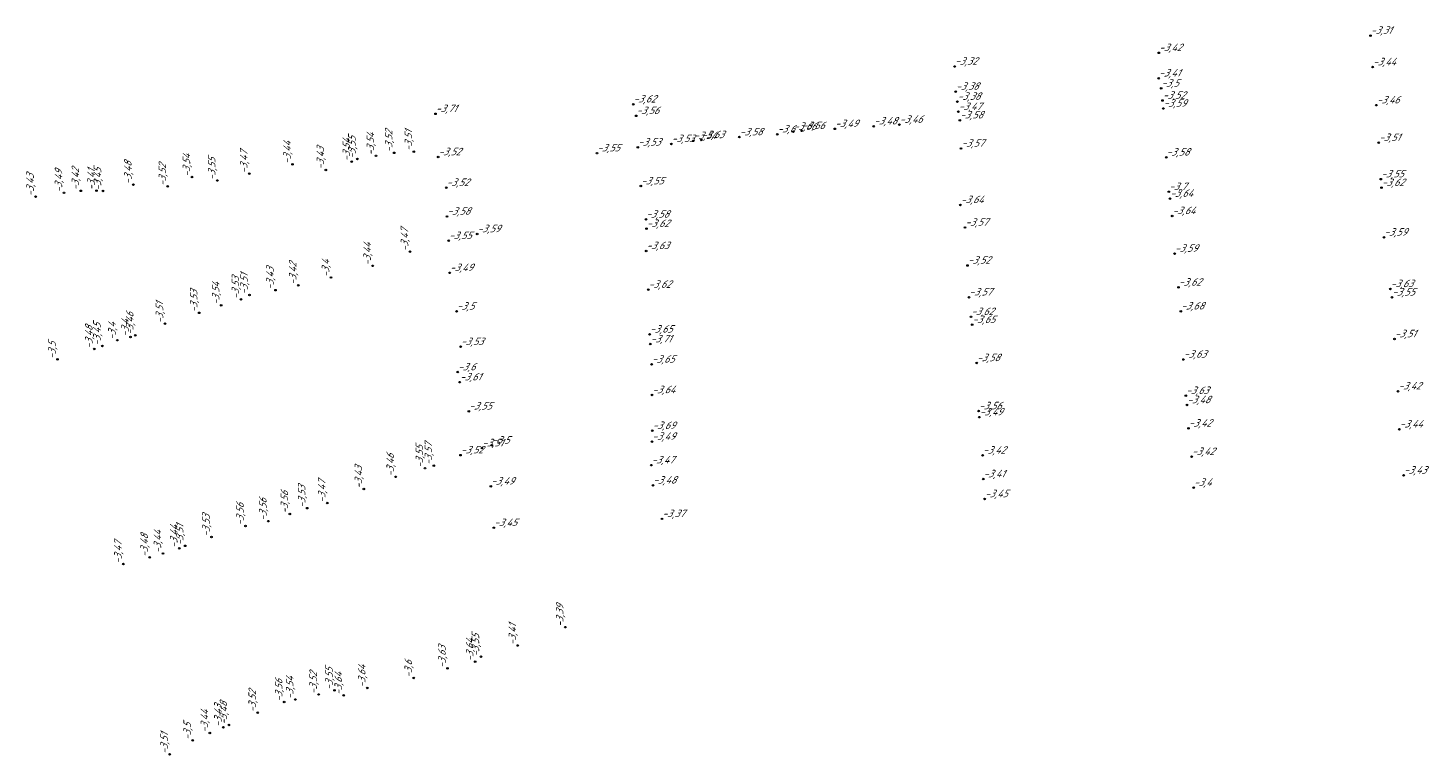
# Model space of a CAD drawing. Header units: metres. Extents: x 162343 to 162665, y 502576 to 502928.
# Tile 20 of 33: x 162355 to 162422, y 502805 to 502840. Entities that reach past the tile are written whole.
import ezdxf

# ---------------------------------------------------------------- set-up
doc = ezdxf.new("R2010")
doc.units = ezdxf.units.M
doc.header["$LTSCALE"] = 0.001
doc.layers.add('B-WE-OG-HOOGTEPUNT-T18', color=7, linetype='Continuous', lineweight=0)
doc.styles.add('Style-Arial', font='arial.ttf')

# ---------------------------------------------------------------- blocks, each defined once
blk = doc.blocks.new('hm_11')
at = {"color": 0, "linetype": 'ByBlock', "lineweight": -2}
blk.add_circle((0, 0), 0.0375, dxfattribs=at)

msp = doc.modelspace()

# ---------------------------------------------------------------- block references
at = {"layer": 'B-WE-OG-HOOGTEPUNT-T18'}
for p in [(162419.302117, 502839.573108), (162409.111373, 502838.74144), (162399.279733, 502838.085464), (162419.406989, 502838.058565), (162409.106287, 502837.516467), (162409.220522, 502837.027787), (162399.328157, 502836.876919), (162399.408564, 502836.392379), (162409.28748, 502836.445105), (162374.279343, 502835.802476), (162383.800066, 502836.265044), (162383.941415, 502835.707663), (162399.458895, 502835.904914), (162409.323026, 502836.060349), (162419.587379, 502836.221183), (162391.913776, 502834.985378), (162393.505991, 502835.079944), (162395.383379, 502835.206576), (162396.618172, 502835.285143), (162399.525823, 502835.49599), (162385.637156, 502834.356038), (162386.696152, 502834.503053), (162387.076008, 502834.546512), (162388.910971, 502834.683732), (162390.736001, 502834.821707), (162391.510229, 502834.946024), (162419.70077, 502834.411952), (162373.235056, 502833.985046), (162374.406354, 502833.725729), (162382.050429, 502833.910544), (162384.023055, 502834.190628), (162399.588696, 502834.133684), (162409.467694, 502833.708522), (162384.163491, 502832.323685), (162419.801206, 502832.658552), (162374.797705, 502832.247238), (162409.591743, 502832.049145), (162409.643353, 502831.720335), (162419.832137, 502832.242015), (162399.556785, 502831.416595), (162374.834395, 502830.858737), (162384.409593, 502830.717677), (162384.44027, 502830.269858), (162399.778856, 502830.326276), (162409.754271, 502830.886023), (162374.91247, 502829.689504), (162376.284927, 502830.016535), (162419.953097, 502829.85342), (162384.423171, 502829.201442), (162409.868276, 502829.071805), (162399.897996, 502828.500281), (162374.958203, 502828.143315), (162384.526575, 502827.33742), (162399.969943, 502826.968676), (162410.057872, 502827.443178), (162420.260358, 502827.36923), (162420.333605, 502826.965087), (162375.294918, 502826.286917), (162410.170651, 502826.292943), (162400.060137, 502826.02723), (162400.122264, 502825.642578), (162384.590942, 502825.181135), (162420.459834, 502824.95695), (162375.487565, 502824.583334), (162384.622412, 502824.712229), (162384.685332, 502823.731907), (162400.339257, 502823.803498), (162410.295654, 502823.971997), (162375.349505, 502823.363576), (162375.443405, 502822.876873), (162384.70748, 502822.260186), (162410.41063, 502822.224433), (162420.630491, 502822.441004), (162375.883986, 502821.474769), (162400.433409, 502821.487546), (162410.461651, 502821.777847), (162400.467436, 502821.193628), (162384.716803, 502820.538434), (162410.539522, 502820.652575), (162420.695218, 502820.608552), (162376.513405, 502819.704617), (162376.992026, 502819.833187), (162384.701486, 502820.015332), (162375.480716, 502819.362131), (162384.667009, 502818.880804), (162400.625888, 502819.349969), (162410.690074, 502819.287304), (162400.654664, 502818.212146), (162420.897798, 502818.387263), (162376.944108, 502817.859545), (162384.747053, 502817.906313), (162410.789127, 502817.796749), (162400.722493, 502817.250839), (162385.187818, 502816.291511), (162377.087985, 502815.863112)]:
    msp.add_blockref('hm_11', p, dxfattribs=at)
at = {"layer": 'B-WE-OG-HOOGTEPUNT-T18', "rotation": 90}
for p in [(162370.514988, 502833.62856), (162371.407441, 502833.778471), (162372.286374, 502833.925543), (162367.391865, 502833.37289), (162368.996199, 502833.103764), (162370.244865, 502833.503313), (162359.727228, 502832.394713), (162361.384559, 502832.309671), (162362.548438, 502832.760398), (162363.767354, 502832.590937), (162365.309528, 502832.922501), (162355.021192, 502831.816356), (162356.386489, 502831.999511), (162357.197662, 502832.096135), (162357.955511, 502832.101315), (162358.264021, 502832.089913), (162373.04881, 502829.169314), (162371.250359, 502828.481372), (162367.668089, 502827.547645), (162369.244656, 502827.918353), (162364.907001, 502826.867818), (162365.319281, 502827.081391), (162366.572048, 502827.309835), (162362.897286, 502826.217562), (162363.95723, 502826.58329), (162361.25053, 502825.696528), (162358.959236, 502824.898436), (162359.590027, 502825.050616), (162359.81937, 502825.135801), (162357.848738, 502824.478156), (162358.236066, 502824.621012), (162356.075103, 502823.97566), (162374.19839, 502818.85943), (162372.361305, 502818.318441), (162373.767837, 502818.732388), (162370.828435, 502817.731327), (162368.095942, 502816.806116), (162369.065885, 502817.056017), (162366.227656, 502816.181035), (162367.265166, 502816.530603), (162363.490308, 502815.416121), (162365.128972, 502815.951409), (162361.939381, 502814.876828), (162362.22182, 502814.995706), (162359.24878, 502814.115662), (162360.51464, 502814.438032), (162361.152597, 502814.621969), (162380.525168, 502811.074497), (162378.24023, 502810.192552), (162376.186601, 502809.411013), (162376.466058, 502809.649818), (162374.855002, 502809.087113), (162369.41524, 502808.028023), (162370.991105, 502808.146974), (162373.228342, 502808.6266), (162366.989141, 502807.4686), (162367.523633, 502807.592049), (162368.650025, 502807.834185), (162369.858875, 502807.791549), (162365.716135, 502806.953365), (162363.411406, 502805.977454), (162364.063318, 502806.253193), (162364.328476, 502806.364251), (162362.584809, 502805.622689), (162361.476326, 502804.954277)]:
    msp.add_blockref('hm_11', p, dxfattribs=at)

# ---------------------------------------------------------------- texts
at = {"layer": 'B-WE-OG-HOOGTEPUNT-T18', "char_height": 0.36, "attachment_point": 7, "style": 'Style-Arial'}
for s, insert in [('{\\fNLCS-ISO|b0|i1|c0|p34;\\Q15;\\C256;-3,31}', (162419.302117, 502839.573108)), ('{\\fNLCS-ISO|b0|i1|c0|p34;\\Q15;\\C256;-3,42}', (162409.111373, 502838.74144)), ('{\\fNLCS-ISO|b0|i1|c0|p34;\\Q15;\\C256;-3,32}', (162399.279733, 502838.085464)), ('{\\fNLCS-ISO|b0|i1|c0|p34;\\Q15;\\C256;-3,44}', (162419.406989, 502838.058565)), ('{\\fNLCS-ISO|b0|i1|c0|p34;\\Q15;\\C256;-3,41}', (162409.106287, 502837.516467)), ('{\\fNLCS-ISO|b0|i1|c0|p34;\\Q15;\\C256;-3,38}', (162399.328157, 502836.876919)), ('{\\fNLCS-ISO|b0|i1|c0|p34;\\Q15;\\C256;-3,5}', (162409.220522, 502837.027787)), ('{\\fNLCS-ISO|b0|i1|c0|p34;\\Q15;\\C256;-3,62}', (162383.800066, 502836.265044)), ('{\\fNLCS-ISO|b0|i1|c0|p34;\\Q15;\\C256;-3,38}', (162399.408564, 502836.392379)), ('{\\fNLCS-ISO|b0|i1|c0|p34;\\Q15;\\C256;-3,52}', (162409.28748, 502836.445105)), ('{\\fNLCS-ISO|b0|i1|c0|p34;\\Q15;\\C256;-3,59}', (162409.323026, 502836.060349)), ('{\\fNLCS-ISO|b0|i1|c0|p34;\\Q15;\\C256;-3,46}', (162419.587379, 502836.221183)), ('{\\fNLCS-ISO|b0|i1|c0|p34;\\Q15;\\C256;-3,71}', (162374.279343, 502835.802476)), ('{\\fNLCS-ISO|b0|i1|c0|p34;\\Q15;\\C256;-3,56}', (162383.941415, 502835.707663)), ('{\\fNLCS-ISO|b0|i1|c0|p34;\\Q15;\\C256;-3,47}', (162399.458895, 502835.904914)), ('{\\fNLCS-ISO|b0|i1|c0|p34;\\Q15;\\C256;-3,58}', (162399.525823, 502835.49599)), ('{\\fNLCS-ISO|b0|i1|c0|p34;\\Q15;\\C256;-3,58}', (162388.910971, 502834.683732)), ('{\\fNLCS-ISO|b0|i1|c0|p34;\\Q15;\\C256;-3,6}', (162390.736001, 502834.821707)), ('{\\fNLCS-ISO|b0|i1|c0|p34;\\Q15;\\C256;-3,66}', (162391.510229, 502834.946024)), ('{\\fNLCS-ISO|b0|i1|c0|p34;\\Q15;\\C256;-3,56}', (162391.913776, 502834.985378)), ('{\\fNLCS-ISO|b0|i1|c0|p34;\\Q15;\\C256;-3,49}', (162393.505991, 502835.079944)), ('{\\fNLCS-ISO|b0|i1|c0|p34;\\Q15;\\C256;-3,48}', (162395.383379, 502835.206576)), ('{\\fNLCS-ISO|b0|i1|c0|p34;\\Q15;\\C256;-3,46}', (162396.618172, 502835.285143)), ('{\\fNLCS-ISO|b0|i1|c0|p34;\\Q15;\\C256;-3,53}', (162384.023055, 502834.190628)), ('{\\fNLCS-ISO|b0|i1|c0|p34;\\Q15;\\C256;-3,53}', (162385.637156, 502834.356038)), ('{\\fNLCS-ISO|b0|i1|c0|p34;\\Q15;\\C256;-3,54}', (162386.696152, 502834.503053)), ('{\\fNLCS-ISO|b0|i1|c0|p34;\\Q15;\\C256;-3,63}', (162387.076008, 502834.546512)), ('{\\fNLCS-ISO|b0|i1|c0|p34;\\Q15;\\C256;-3,57}', (162399.588696, 502834.133684)), ('{\\fNLCS-ISO|b0|i1|c0|p34;\\Q15;\\C256;-3,51}', (162419.70077, 502834.411952)), ('{\\fNLCS-ISO|b0|i1|c0|p34;\\Q15;\\C256;-3,52}', (162374.406354, 502833.725729)), ('{\\fNLCS-ISO|b0|i1|c0|p34;\\Q15;\\C256;-3,55}', (162382.050429, 502833.910544)), ('{\\fNLCS-ISO|b0|i1|c0|p34;\\Q15;\\C256;-3,58}', (162409.467694, 502833.708522)), ('{\\fNLCS-ISO|b0|i1|c0|p34;\\Q15;\\C256;-3,55}', (162419.801206, 502832.658552)), ('{\\fNLCS-ISO|b0|i1|c0|p34;\\Q15;\\C256;-3,52}', (162374.797705, 502832.247238)), ('{\\fNLCS-ISO|b0|i1|c0|p34;\\Q15;\\C256;-3,55}', (162384.163491, 502832.323685)), ('{\\fNLCS-ISO|b0|i1|c0|p34;\\Q15;\\C256;-3,7}', (162409.591743, 502832.049145)), ('{\\fNLCS-ISO|b0|i1|c0|p34;\\Q15;\\C256;-3,62}', (162419.832137, 502832.242015)), ('{\\fNLCS-ISO|b0|i1|c0|p34;\\Q15;\\C256;-3,64}', (162399.556785, 502831.416595)), ('{\\fNLCS-ISO|b0|i1|c0|p34;\\Q15;\\C256;-3,64}', (162409.643353, 502831.720335)), ('{\\fNLCS-ISO|b0|i1|c0|p34;\\Q15;\\C256;-3,58}', (162374.834395, 502830.858737)), ('{\\fNLCS-ISO|b0|i1|c0|p34;\\Q15;\\C256;-3,58}', (162384.409593, 502830.717677)), ('{\\fNLCS-ISO|b0|i1|c0|p34;\\Q15;\\C256;-3,64}', (162409.754271, 502830.886023)), ('{\\fNLCS-ISO|b0|i1|c0|p34;\\Q15;\\C256;-3,59}', (162376.284927, 502830.016535)), ('{\\fNLCS-ISO|b0|i1|c0|p34;\\Q15;\\C256;-3,62}', (162384.44027, 502830.269858)), ('{\\fNLCS-ISO|b0|i1|c0|p34;\\Q15;\\C256;-3,57}', (162399.778856, 502830.326276)), ('{\\fNLCS-ISO|b0|i1|c0|p34;\\Q15;\\C256;-3,55}', (162374.91247, 502829.689504)), ('{\\fNLCS-ISO|b0|i1|c0|p34;\\Q15;\\C256;-3,59}', (162419.953097, 502829.85342)), ('{\\fNLCS-ISO|b0|i1|c0|p34;\\Q15;\\C256;-3,63}', (162384.423171, 502829.201442)), ('{\\fNLCS-ISO|b0|i1|c0|p34;\\Q15;\\C256;-3,59}', (162409.868276, 502829.071805)), ('{\\fNLCS-ISO|b0|i1|c0|p34;\\Q15;\\C256;-3,49}', (162374.958203, 502828.143315)), ('{\\fNLCS-ISO|b0|i1|c0|p34;\\Q15;\\C256;-3,52}', (162399.897996, 502828.500281)), ('{\\fNLCS-ISO|b0|i1|c0|p34;\\Q15;\\C256;-3,62}', (162384.526575, 502827.33742)), ('{\\fNLCS-ISO|b0|i1|c0|p34;\\Q15;\\C256;-3,62}', (162410.057872, 502827.443178)), ('{\\fNLCS-ISO|b0|i1|c0|p34;\\Q15;\\C256;-3,63}', (162420.260358, 502827.36923)), ('{\\fNLCS-ISO|b0|i1|c0|p34;\\Q15;\\C256;-3,57}', (162399.969943, 502826.968676)), ('{\\fNLCS-ISO|b0|i1|c0|p34;\\Q15;\\C256;-3,55}', (162420.333605, 502826.965087)), ('{\\fNLCS-ISO|b0|i1|c0|p34;\\Q15;\\C256;-3,5}', (162375.294918, 502826.286917)), ('{\\fNLCS-ISO|b0|i1|c0|p34;\\Q15;\\C256;-3,62}', (162400.060137, 502826.02723)), ('{\\fNLCS-ISO|b0|i1|c0|p34;\\Q15;\\C256;-3,68}', (162410.170651, 502826.292943)), ('{\\fNLCS-ISO|b0|i1|c0|p34;\\Q15;\\C256;-3,65}', (162384.590942, 502825.181135)), ('{\\fNLCS-ISO|b0|i1|c0|p34;\\Q15;\\C256;-3,65}', (162400.122264, 502825.642578)), ('{\\fNLCS-ISO|b0|i1|c0|p34;\\Q15;\\C256;-3,53}', (162375.487565, 502824.583334)), ('{\\fNLCS-ISO|b0|i1|c0|p34;\\Q15;\\C256;-3,71}', (162384.622412, 502824.712229)), ('{\\fNLCS-ISO|b0|i1|c0|p34;\\Q15;\\C256;-3,51}', (162420.459834, 502824.95695)), ('{\\fNLCS-ISO|b0|i1|c0|p34;\\Q15;\\C256;-3,63}', (162410.295654, 502823.971997)), ('{\\fNLCS-ISO|b0|i1|c0|p34;\\Q15;\\C256;-3,6}', (162375.349505, 502823.363576)), ('{\\fNLCS-ISO|b0|i1|c0|p34;\\Q15;\\C256;-3,65}', (162384.685332, 502823.731907)), ('{\\fNLCS-ISO|b0|i1|c0|p34;\\Q15;\\C256;-3,58}', (162400.339257, 502823.803498)), ('{\\fNLCS-ISO|b0|i1|c0|p34;\\Q15;\\C256;-3,61}', (162375.443405, 502822.876873)), ('{\\fNLCS-ISO|b0|i1|c0|p34;\\Q15;\\C256;-3,64}', (162384.70748, 502822.260186)), ('{\\fNLCS-ISO|b0|i1|c0|p34;\\Q15;\\C256;-3,63}', (162410.41063, 502822.224433)), ('{\\fNLCS-ISO|b0|i1|c0|p34;\\Q15;\\C256;-3,42}', (162420.630491, 502822.441004)), ('{\\fNLCS-ISO|b0|i1|c0|p34;\\Q15;\\C256;-3,55}', (162375.883986, 502821.474769)), ('{\\fNLCS-ISO|b0|i1|c0|p34;\\Q15;\\C256;-3,56}', (162400.433409, 502821.487546)), ('{\\fNLCS-ISO|b0|i1|c0|p34;\\Q15;\\C256;-3,49}', (162400.467436, 502821.193628)), ('{\\fNLCS-ISO|b0|i1|c0|p34;\\Q15;\\C256;-3,48}', (162410.461651, 502821.777847)), ('{\\fNLCS-ISO|b0|i1|c0|p34;\\Q15;\\C256;-3,69}', (162384.716803, 502820.538434)), ('{\\fNLCS-ISO|b0|i1|c0|p34;\\Q15;\\C256;-3,42}', (162410.539522, 502820.652575)), ('{\\fNLCS-ISO|b0|i1|c0|p34;\\Q15;\\C256;-3,44}', (162420.695218, 502820.608552)), ('{\\fNLCS-ISO|b0|i1|c0|p34;\\Q15;\\C256;-3,5}', (162376.992026, 502819.833187)), ('{\\fNLCS-ISO|b0|i1|c0|p34;\\Q15;\\C256;-3,49}', (162384.701486, 502820.015332)), ('{\\fNLCS-ISO|b0|i1|c0|p34;\\Q15;\\C256;-3,52}', (162375.480716, 502819.362131)), ('{\\fNLCS-ISO|b0|i1|c0|p34;\\Q15;\\C256;-3,51}', (162376.513405, 502819.704617)), ('{\\fNLCS-ISO|b0|i1|c0|p34;\\Q15;\\C256;-3,42}', (162400.625888, 502819.349969)), ('{\\fNLCS-ISO|b0|i1|c0|p34;\\Q15;\\C256;-3,42}', (162410.690074, 502819.287304)), ('{\\fNLCS-ISO|b0|i1|c0|p34;\\Q15;\\C256;-3,47}', (162384.667009, 502818.880804)), ('{\\fNLCS-ISO|b0|i1|c0|p34;\\Q15;\\C256;-3,49}', (162376.944108, 502817.859545)), ('{\\fNLCS-ISO|b0|i1|c0|p34;\\Q15;\\C256;-3,48}', (162384.747053, 502817.906313)), ('{\\fNLCS-ISO|b0|i1|c0|p34;\\Q15;\\C256;-3,41}', (162400.654664, 502818.212146)), ('{\\fNLCS-ISO|b0|i1|c0|p34;\\Q15;\\C256;-3,4}', (162410.789127, 502817.796749)), ('{\\fNLCS-ISO|b0|i1|c0|p34;\\Q15;\\C256;-3,43}', (162420.897798, 502818.387263)), ('{\\fNLCS-ISO|b0|i1|c0|p34;\\Q15;\\C256;-3,45}', (162400.722493, 502817.250839)), ('{\\fNLCS-ISO|b0|i1|c0|p34;\\Q15;\\C256;-3,45}', (162377.087985, 502815.863112)), ('{\\fNLCS-ISO|b0|i1|c0|p34;\\Q15;\\C256;-3,37}', (162385.187818, 502816.291511))]:
    msp.add_mtext(s, dxfattribs=dict(at, insert=insert))
at = {"layer": 'B-WE-OG-HOOGTEPUNT-T18', "char_height": 0.36, "attachment_point": 7, "rotation": 90, "style": 'Style-Arial'}
for s, insert in [('{\\fNLCS-ISO|b0|i1|c0|p34;\\Q15;\\C256;-3,52}', (162372.286374, 502833.925543)), ('{\\fNLCS-ISO|b0|i1|c0|p34;\\Q15;\\C256;-3,51}', (162373.235056, 502833.985046)), ('{\\fNLCS-ISO|b0|i1|c0|p34;\\Q15;\\C256;-3,44}', (162367.391865, 502833.37289)), ('{\\fNLCS-ISO|b0|i1|c0|p34;\\Q15;\\C256;-3,54}', (162370.244865, 502833.503313)), ('{\\fNLCS-ISO|b0|i1|c0|p34;\\Q15;\\C256;-3,55}', (162370.514988, 502833.62856)), ('{\\fNLCS-ISO|b0|i1|c0|p34;\\Q15;\\C256;-3,54}', (162371.407441, 502833.778471)), ('{\\fNLCS-ISO|b0|i1|c0|p34;\\Q15;\\C256;-3,54}', (162362.548438, 502832.760398)), ('{\\fNLCS-ISO|b0|i1|c0|p34;\\Q15;\\C256;-3,55}', (162363.767354, 502832.590937)), ('{\\fNLCS-ISO|b0|i1|c0|p34;\\Q15;\\C256;-3,47}', (162365.309528, 502832.922501)), ('{\\fNLCS-ISO|b0|i1|c0|p34;\\Q15;\\C256;-3,43}', (162368.996199, 502833.103764)), ('{\\fNLCS-ISO|b0|i1|c0|p34;\\Q15;\\C256;-3,43}', (162355.021192, 502831.816356)), ('{\\fNLCS-ISO|b0|i1|c0|p34;\\Q15;\\C256;-3,49}', (162356.386489, 502831.999511)), ('{\\fNLCS-ISO|b0|i1|c0|p34;\\Q15;\\C256;-3,42}', (162357.197662, 502832.096135)), ('{\\fNLCS-ISO|b0|i1|c0|p34;\\Q15;\\C256;-3,41}', (162357.955511, 502832.101315)), ('{\\fNLCS-ISO|b0|i1|c0|p34;\\Q15;\\C256;-3,45}', (162358.264021, 502832.089913)), ('{\\fNLCS-ISO|b0|i1|c0|p34;\\Q15;\\C256;-3,48}', (162359.727228, 502832.394713)), ('{\\fNLCS-ISO|b0|i1|c0|p34;\\Q15;\\C256;-3,52}', (162361.384559, 502832.309671)), ('{\\fNLCS-ISO|b0|i1|c0|p34;\\Q15;\\C256;-3,47}', (162373.04881, 502829.169314)), ('{\\fNLCS-ISO|b0|i1|c0|p34;\\Q15;\\C256;-3,44}', (162371.250359, 502828.481372)), ('{\\fNLCS-ISO|b0|i1|c0|p34;\\Q15;\\C256;-3,43}', (162366.572048, 502827.309835)), ('{\\fNLCS-ISO|b0|i1|c0|p34;\\Q15;\\C256;-3,42}', (162367.668089, 502827.547645)), ('{\\fNLCS-ISO|b0|i1|c0|p34;\\Q15;\\C256;-3,4}', (162369.244656, 502827.918353)), ('{\\fNLCS-ISO|b0|i1|c0|p34;\\Q15;\\C256;-3,54}', (162363.95723, 502826.58329)), ('{\\fNLCS-ISO|b0|i1|c0|p34;\\Q15;\\C256;-3,53}', (162364.907001, 502826.867818)), ('{\\fNLCS-ISO|b0|i1|c0|p34;\\Q15;\\C256;-3,51}', (162365.319281, 502827.081391)), ('{\\fNLCS-ISO|b0|i1|c0|p34;\\Q15;\\C256;-3,53}', (162362.897286, 502826.217562)), ('{\\fNLCS-ISO|b0|i1|c0|p34;\\Q15;\\C256;-3,46}', (162359.81937, 502825.135801)), ('{\\fNLCS-ISO|b0|i1|c0|p34;\\Q15;\\C256;-3,51}', (162361.25053, 502825.696528)), ('{\\fNLCS-ISO|b0|i1|c0|p34;\\Q15;\\C256;-3,48}', (162357.848738, 502824.478156)), ('{\\fNLCS-ISO|b0|i1|c0|p34;\\Q15;\\C256;-3,45}', (162358.236066, 502824.621012)), ('{\\fNLCS-ISO|b0|i1|c0|p34;\\Q15;\\C256;-3,4}', (162358.959236, 502824.898436)), ('{\\fNLCS-ISO|b0|i1|c0|p34;\\Q15;\\C256;-3,4}', (162359.590027, 502825.050616)), ('{\\fNLCS-ISO|b0|i1|c0|p34;\\Q15;\\C256;-3,5}', (162356.075103, 502823.97566)), ('{\\fNLCS-ISO|b0|i1|c0|p34;\\Q15;\\C256;-3,46}', (162372.361305, 502818.318441)), ('{\\fNLCS-ISO|b0|i1|c0|p34;\\Q15;\\C256;-3,55}', (162373.767837, 502818.732388)), ('{\\fNLCS-ISO|b0|i1|c0|p34;\\Q15;\\C256;-3,57}', (162374.19839, 502818.85943)), ('{\\fNLCS-ISO|b0|i1|c0|p34;\\Q15;\\C256;-3,43}', (162370.828435, 502817.731327)), ('{\\fNLCS-ISO|b0|i1|c0|p34;\\Q15;\\C256;-3,47}', (162369.065885, 502817.056017)), ('{\\fNLCS-ISO|b0|i1|c0|p34;\\Q15;\\C256;-3,56}', (162367.265166, 502816.530603)), ('{\\fNLCS-ISO|b0|i1|c0|p34;\\Q15;\\C256;-3,53}', (162368.095942, 502816.806116)), ('{\\fNLCS-ISO|b0|i1|c0|p34;\\Q15;\\C256;-3,56}', (162365.128972, 502815.951409)), ('{\\fNLCS-ISO|b0|i1|c0|p34;\\Q15;\\C256;-3,56}', (162366.227656, 502816.181035)), ('{\\fNLCS-ISO|b0|i1|c0|p34;\\Q15;\\C256;-3,51}', (162362.22182, 502814.995706)), ('{\\fNLCS-ISO|b0|i1|c0|p34;\\Q15;\\C256;-3,53}', (162363.490308, 502815.416121)), ('{\\fNLCS-ISO|b0|i1|c0|p34;\\Q15;\\C256;-3,48}', (162360.51464, 502814.438032)), ('{\\fNLCS-ISO|b0|i1|c0|p34;\\Q15;\\C256;-3,44}', (162361.152597, 502814.621969)), ('{\\fNLCS-ISO|b0|i1|c0|p34;\\Q15;\\C256;-3,44}', (162361.939381, 502814.876828)), ('{\\fNLCS-ISO|b0|i1|c0|p34;\\Q15;\\C256;-3,47}', (162359.24878, 502814.115662)), ('{\\fNLCS-ISO|b0|i1|c0|p34;\\Q15;\\C256;-3,39}', (162380.525168, 502811.074497)), ('{\\fNLCS-ISO|b0|i1|c0|p34;\\Q15;\\C256;-3,55}', (162376.466058, 502809.649818)), ('{\\fNLCS-ISO|b0|i1|c0|p34;\\Q15;\\C256;-3,41}', (162378.24023, 502810.192552)), ('{\\fNLCS-ISO|b0|i1|c0|p34;\\Q15;\\C256;-3,63}', (162374.855002, 502809.087113)), ('{\\fNLCS-ISO|b0|i1|c0|p34;\\Q15;\\C256;-3,64}', (162376.186601, 502809.411013)), ('{\\fNLCS-ISO|b0|i1|c0|p34;\\Q15;\\C256;-3,6}', (162373.228342, 502808.6266)), ('{\\fNLCS-ISO|b0|i1|c0|p34;\\Q15;\\C256;-3,54}', (162367.523633, 502807.592049)), ('{\\fNLCS-ISO|b0|i1|c0|p34;\\Q15;\\C256;-3,52}', (162368.650025, 502807.834185)), ('{\\fNLCS-ISO|b0|i1|c0|p34;\\Q15;\\C256;-3,55}', (162369.41524, 502808.028023)), ('{\\fNLCS-ISO|b0|i1|c0|p34;\\Q15;\\C256;-3,64}', (162369.858875, 502807.791549)), ('{\\fNLCS-ISO|b0|i1|c0|p34;\\Q15;\\C256;-3,64}', (162370.991105, 502808.146974)), ('{\\fNLCS-ISO|b0|i1|c0|p34;\\Q15;\\C256;-3,52}', (162365.716135, 502806.953365)), ('{\\fNLCS-ISO|b0|i1|c0|p34;\\Q15;\\C256;-3,56}', (162366.989141, 502807.4686)), ('{\\fNLCS-ISO|b0|i1|c0|p34;\\Q15;\\C256;-3,43}', (162364.063318, 502806.253193)), ('{\\fNLCS-ISO|b0|i1|c0|p34;\\Q15;\\C256;-3,48}', (162364.328476, 502806.364251)), ('{\\fNLCS-ISO|b0|i1|c0|p34;\\Q15;\\C256;-3,44}', (162363.411406, 502805.977454)), ('{\\fNLCS-ISO|b0|i1|c0|p34;\\Q15;\\C256;-3,51}', (162361.476326, 502804.954277)), ('{\\fNLCS-ISO|b0|i1|c0|p34;\\Q15;\\C256;-3,5}', (162362.584809, 502805.622689))]:
    msp.add_mtext(s, dxfattribs=dict(at, insert=insert))

doc.saveas('drawing.dxf')
